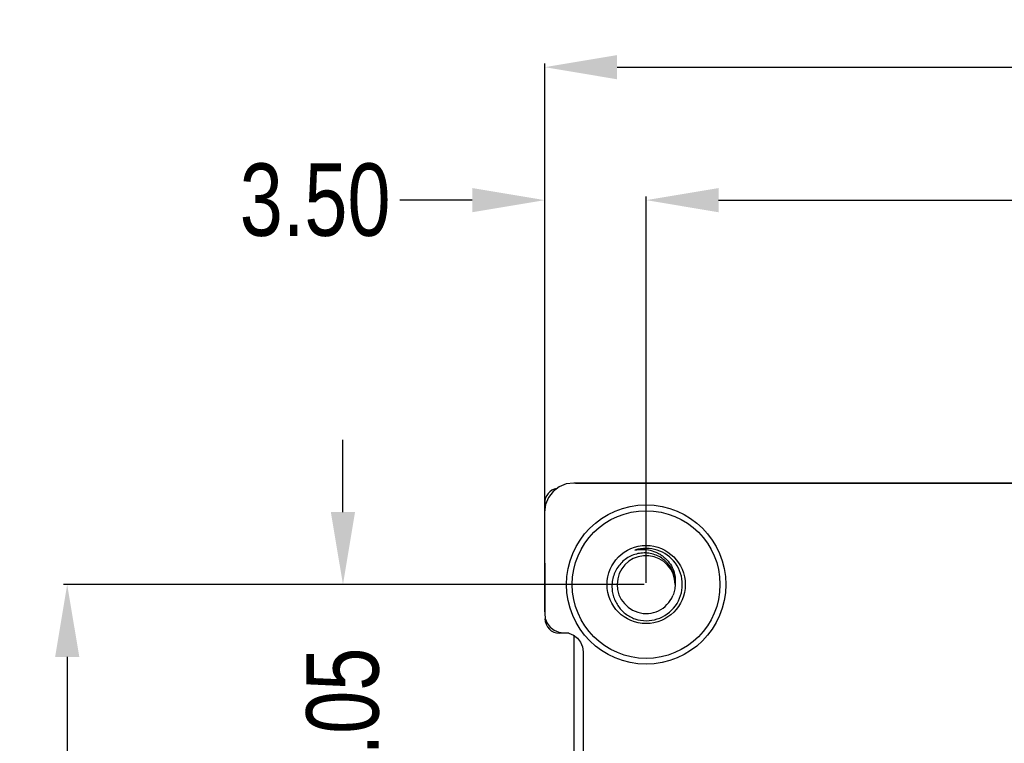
# Model space of a CAD drawing. Header units: millimetres. Extents: x -21 to 173, y -170 to -77.
# Tile 63 of 95: x 86 to 120, y -102 to -77. Entities that reach past the tile are written whole.
import ezdxf

# ---------------------------------------------------------------- set-up
doc = ezdxf.new("R2010")
doc.units = ezdxf.units.MM
doc.header["$LTSCALE"] = 1.21
doc.header["$MEASUREMENT"] = 0
doc.header["$PDMODE"] = 3
doc.header["$PDSIZE"] = 0.3125
doc.layers.get('0').update_dxf_attribs({"linetype": 'CONTINUOUS'})
doc.layers.get('DEFPOINTS').update_dxf_attribs({"linetype": 'CONTINUOUS'})
doc.layers.add('Dim', color=3, linetype='CONTINUOUS', lineweight=25)
doc.styles.get("Standard").update_dxf_attribs({"font": 'txt', "width": 0.8})
doc.dimstyles.get("Standard").update_dxf_attribs({"dimtxt": 0.15625, "dimasz": 0.1875, "dimexe": 0.125, "dimexo": 0.0625, "dimgap": 0.09, "dimtad": 0, "dimtih": 1, "dimtoh": 1, "dimzin": 4, "dimdsep": 46, "dimtxsty": 'STANDARD', "dimblk": '_FILLED', "dimblk1": '_FILLED', "dimblk2": '_FILLED', "dimcen": 0.09, "dimazin": 1, "dimtp": 0.01, "dimtm": 0.01, "dimtfac": 1, "dimtofl": 0, "dimtmove": 0, "dimatfit": 3, "dimldrblk": '_FILLED', "dimfxl": 1, "dimtolj": 1, "dimtzin": 4, "dimarcsym": 0})

# ---------------------------------------------------------------- blocks, each defined once
blk = doc.blocks.new('_FILLED')
at = {"color": 0, "linetype": 'ByBlock'}
blk.add_solid([(0, 0), (-1, 0.167), (-1, -0.167)], dxfattribs=at)
blk = doc.blocks.new('*D61')
at = {"layer": 'DEFPOINTS', "color": 0}
for p in [(148.93, -82.859), (108.03, -96.132), (148.93, -96.132)]:
    blk.add_point(p, dxfattribs=at)
at = {"layer": 'Dim', "color": 0, "lineweight": -2}
for p, q in [((108.03, -96.07), (108.03, -82.734)), ((110.53, -82.859), (124.723, -82.859)), ((146.43, -82.859), (132.236, -82.859)), ((148.93, -96.07), (148.93, -82.734))]:
    blk.add_line(p, q, dxfattribs=at)
at = {"layer": 'Dim', "color": 0, "lineweight": -2, "xscale": 2.5, "yscale": 2.5, "zscale": 2.5, "rotation": 180}
blk.add_blockref('_FILLED', (108.03, -82.859), dxfattribs=at)
at = {"layer": 'Dim', "color": 0, "lineweight": -2, "xscale": 2.5, "yscale": 2.5, "zscale": 2.5}
blk.add_blockref('_FILLED', (148.93, -82.859), dxfattribs=at)
at = {"layer": 'Dim', "color": 0, "insert": (128.48, -82.859), "char_height": 2.5, "attachment_point": 5, "line_spacing_factor": 2.5}
blk.add_mtext('\\A1;40.90', dxfattribs=at)
blk = doc.blocks.new('*D62')
at = {"layer": 'DEFPOINTS', "color": 0}
for p in [(152.43, -78.268), (152.43, -93.632), (104.53, -97.132)]:
    blk.add_point(p, dxfattribs=at)
at = {"layer": 'Dim', "color": 0, "lineweight": -2}
for p, q in [((104.53, -97.07), (104.53, -78.143)), ((152.43, -93.57), (152.43, -78.143)), ((107.03, -78.268), (124.556, -78.268)), ((149.93, -78.268), (132.403, -78.268))]:
    blk.add_line(p, q, dxfattribs=at)
at = {"layer": 'Dim', "color": 0, "lineweight": -2, "xscale": 2.5, "yscale": 2.5, "zscale": 2.5, "rotation": 180}
blk.add_blockref('_FILLED', (104.53, -78.268), dxfattribs=at)
at = {"layer": 'Dim', "color": 0, "lineweight": -2, "xscale": 2.5, "yscale": 2.5, "zscale": 2.5}
blk.add_blockref('_FILLED', (152.43, -78.268), dxfattribs=at)
at = {"layer": 'Dim', "color": 0, "insert": (128.48, -78.268), "char_height": 2.5, "attachment_point": 5, "line_spacing_factor": 2.5}
blk.add_mtext('\\A1;47.90', dxfattribs=at)
blk = doc.blocks.new('*D63')
at = {"layer": 'DEFPOINTS', "color": 0}
for p in [(104.53, -82.859), (104.53, -88.586), (108.03, -96.07)]:
    blk.add_point(p, dxfattribs=at)
at = {"layer": 'Dim', "color": 0, "lineweight": -2}
for p, q in [((102.03, -82.859), (99.53, -82.859)), ((104.53, -88.523), (104.53, -82.734)), ((108.03, -96.007), (108.03, -82.734)), ((110.53, -82.859), (113.03, -82.859))]:
    blk.add_line(p, q, dxfattribs=at)
at = {"layer": 'Dim', "color": 0, "lineweight": -2, "xscale": 2.5, "yscale": 2.5, "zscale": 2.5}
blk.add_blockref('_FILLED', (104.53, -82.859), dxfattribs=at)
at = {"layer": 'Dim', "color": 0, "lineweight": -2, "xscale": 2.5, "yscale": 2.5, "zscale": 2.5, "rotation": 180}
blk.add_blockref('_FILLED', (108.03, -82.859), dxfattribs=at)
at = {"layer": 'Dim', "color": 0, "insert": (96.606, -82.859), "char_height": 2.5, "attachment_point": 5, "line_spacing_factor": 2.5}
blk.add_mtext('\\A1;3.50', dxfattribs=at)
blk = doc.blocks.new('*D65')
at = {"layer": 'DEFPOINTS', "color": 0}
for p in [(105.53, -92.632), (171.147, -92.632), (151.345, -159.332)]:
    blk.add_point(p, dxfattribs=at)
at = {"layer": 'Dim', "color": 0, "lineweight": -2}
for p, q in [((105.592, -92.632), (171.272, -92.632)), ((171.147, -95.132), (171.147, -122.059)), ((171.147, -156.832), (171.147, -129.906)), ((151.408, -159.332), (171.272, -159.332))]:
    blk.add_line(p, q, dxfattribs=at)
at = {"layer": 'Dim', "color": 0, "lineweight": -2, "xscale": 2.5, "yscale": 2.5, "zscale": 2.5}
for p, rotation in [((171.147, -92.632), 90), ((171.147, -159.332), 270)]:
    blk.add_blockref('_FILLED', p, dxfattribs=dict(at, rotation=rotation))
at = {"layer": 'Dim', "color": 0, "insert": (171.147, -125.982), "char_height": 2.5, "attachment_point": 5, "rotation": 90, "line_spacing_factor": 2.5}
blk.add_mtext('\\A1;66.70', dxfattribs=at)
blk = doc.blocks.new('*D70')
at = {"layer": 'DEFPOINTS', "color": 0}
for p in [(97.566, -96.132), (108.03, -96.132), (104.705, -107.182)]:
    blk.add_point(p, dxfattribs=at)
at = {"layer": 'Dim', "color": 0, "lineweight": -2}
for p, q in [((97.566, -93.632), (97.566, -91.132)), ((107.967, -96.132), (97.441, -96.132)), ((104.642, -107.182), (97.441, -107.182)), ((97.566, -109.682), (97.566, -112.182))]:
    blk.add_line(p, q, dxfattribs=at)
at = {"layer": 'Dim', "color": 0, "lineweight": -2, "xscale": 2.5, "yscale": 2.5, "zscale": 2.5}
for p, rotation in [((97.566, -96.132), 270), ((97.566, -107.182), 90)]:
    blk.add_blockref('_FILLED', p, dxfattribs=dict(at, rotation=rotation))
at = {"layer": 'Dim', "color": 0, "insert": (97.566, -101.657), "char_height": 2.5, "attachment_point": 5, "rotation": 90, "line_spacing_factor": 2.5}
blk.add_mtext('\\A1;11.05', dxfattribs=at)
blk = doc.blocks.new('*D76')
at = {"layer": 'DEFPOINTS', "color": 0}
for p in [(108.03, -96.132), (88.048, -148.206), (106.828, -148.206)]:
    blk.add_point(p, dxfattribs=at)
at = {"layer": 'Dim', "color": 0, "lineweight": -2}
for p, q in [((107.967, -96.132), (87.923, -96.132)), ((88.048, -98.632), (88.048, -118.246)), ((88.048, -145.706), (88.048, -126.092)), ((106.765, -148.206), (87.923, -148.206))]:
    blk.add_line(p, q, dxfattribs=at)
at = {"layer": 'Dim', "color": 0, "lineweight": -2, "xscale": 2.5, "yscale": 2.5, "zscale": 2.5}
for p, rotation in [((88.048, -96.132), 90), ((88.048, -148.206), 270)]:
    blk.add_blockref('_FILLED', p, dxfattribs=dict(at, rotation=rotation))
at = {"layer": 'Dim', "color": 0, "insert": (88.048, -122.169), "char_height": 2.5, "attachment_point": 5, "rotation": 90}
blk.add_mtext('\\A1;52.07', dxfattribs=at)

msp = doc.modelspace()

# ---------------------------------------------------------------- linework, layer by layer
at = {"color": 7, "linetype": 'Continuous'}
for p, q in [((105.025, -92.759), (104.817, -92.919)), ((105.269, -92.658), (105.025, -92.759)), ((105.53, -92.632), (105.269, -92.658)), ((151.43, -92.624), (105.53, -92.632)), ((104.817, -92.919), (104.656, -93.128)), ((104.556, -93.371), (104.521, -93.632)), ((104.531, -93.559), (104.53, -93.311)), ((104.656, -93.128), (104.556, -93.371)), ((104.521, -93.632), (104.53, -97.132)), ((104.53, -97.132), (104.547, -97.305)), ((104.547, -97.305), (104.613, -97.465)), ((104.613, -97.465), (104.719, -97.603)), ((104.719, -97.603), (104.857, -97.709)), ((104.857, -97.709), (105.018, -97.776)), ((105.018, -97.776), (105.19, -97.798)), ((105.363, -97.81), (105.038, -97.81)), ((105.19, -97.798), (105.363, -97.81)), ((105.363, -97.81), (105.523, -97.876)), ((105.523, -97.876), (105.661, -97.982)), ((105.53, -97.881), (105.53, -106.182)), ((105.661, -97.982), (105.767, -98.12)), ((105.767, -98.12), (105.834, -98.281)), ((105.834, -98.281), (105.856, -98.453)), ((105.856, -98.453), (105.856, -105.432))]:
    msp.add_line(p, q, dxfattribs=at)
for radius in [2.75, 2.55, 1.35]:
    msp.add_circle((108.03, -96.132), radius, dxfattribs=at)
for centre, radius, start, end in [((105.03, -93.311), 0.5, 99.3157, 180.0933), ((108.03, -96.132), 1, 0.0002, 337.4998), ((108.03, -96.132), 1.25, 252, 108), ((105.037, -97.31), 0.5, 180.0933, 270.0933)]:
    msp.add_arc(centre, radius, start, end, dxfattribs=at)
for points, knots in [([(109.03, -96.132), (109.034, -96.061), (109.026, -95.918), (108.97, -95.71), (108.873, -95.518), (108.737, -95.35), (108.571, -95.214), (108.381, -95.114), (108.174, -95.053), (107.96, -95.035), (107.746, -95.058), (107.54, -95.123), (107.351, -95.225), (107.185, -95.362), (107.047, -95.527), (106.943, -95.715), (106.874, -95.919), (106.854, -96.061), (106.851, -96.132)], [0, 0, 0, 0, 0.062474, 0.12495, 0.187431, 0.249916, 0.312406, 0.374899, 0.437394, 0.499893, 0.562395, 0.624901, 0.68741, 0.749921, 0.812435, 0.874955, 0.937476, 1, 1, 1, 1]), ([(107.643, -94.944), (107.73, -94.925), (107.909, -94.907), (108.176, -94.939), (108.387, -95.015), (108.541, -95.103), (108.685, -95.208), (108.839, -95.371), (108.949, -95.567), (109.006, -95.735), (109.041, -95.909), (109.041, -96.045), (109.03, -96.132)], [0, 0, 0, 0, 0.125139, 0.250227, 0.375268, 0.437874, 0.500469, 0.625399, 0.750259, 0.812788, 0.875295, 1, 1, 1, 1]), ([(106.851, -96.132), (106.848, -96.196), (106.852, -96.324), (106.889, -96.512), (106.955, -96.691), (107.08, -96.913), (107.299, -97.15), (107.525, -97.277), (107.643, -97.321)], [0, 0, 0, 0, 0.125176, 0.250358, 0.375544, 0.50073, 0.750346, 1, 1, 1, 1])]:
    msp.add_open_spline(points, degree=3, knots=knots, dxfattribs=at)
msp.add_open_spline([(109.03, -96.132), (109.03, -96.198), (109.017, -96.329), (108.978, -96.455), (108.953, -96.515)], degree=3, dxfattribs=at)

# ---------------------------------------------------------------- dimensions: what is measured, and where the dimension line sits
at = {"layer": 'Dim'}
for base, p1, p2, picture, middle in [((152.43, -78.268), (104.53, -97.132), (152.43, -93.632), '*D62', (128.48, -78.268)), ((104.53, -82.859), (108.03, -96.07), (104.53, -88.586), '*D63', (96.606, -82.859)), ((148.93, -82.859), (108.03, -96.132), (148.93, -96.132), '*D61', (128.48, -82.859))]:
    dim = msp.add_linear_dim(base=base, p1=p1, p2=p2, dimstyle='STANDARD', override={"dimtxt": 2.5, "dimasz": 2.5, "dimtih": 0, "dimtoh": 0, "dimzin": 0, "dimcen": 0.198, "dimadec": 0, "dimazin": 0, "dimtp": 0, "dimtm": 0, "dimtdec": 4, "dimtzin": 0}, dxfattribs=at)
    dim.commit()
    dim.dimension.update_dxf_attribs({"geometry": picture, "text_midpoint": middle})
for base, p1, p2, override, picture, middle in [((97.566, -96.132), (104.705, -107.182), (108.03, -96.132), {"dimtxt": 2.5, "dimasz": 2.5, "dimtih": 0, "dimtoh": 0, "dimzin": 0, "dimcen": 0.198, "dimadec": 0, "dimazin": 0, "dimtp": 0, "dimtm": 0, "dimtdec": 4, "dimtzin": 0}, '*D70', (97.566, -101.657)), ((171.147, -92.632), (151.345, -159.332), (105.53, -92.632), {"dimtxt": 2.5, "dimasz": 2.5, "dimtih": 0, "dimtoh": 0, "dimzin": 0, "dimcen": 0.198, "dimadec": 0, "dimazin": 0, "dimtp": 0, "dimtm": 0, "dimtdec": 4, "dimtzin": 0}, '*D65', (171.147, -125.982)), ((88.048, -148.206), (108.03, -96.132), (106.828, -148.206), {"dimtxt": 2.5, "dimasz": 2.5, "dimtih": 0, "dimtoh": 0, "dimzin": 0, "dimblk": '_FILLED', "dimcen": 0.198, "dimadec": 0, "dimazin": 0, "dimtp": 0, "dimtm": 0, "dimtdec": 4, "dimtzin": 0}, '*D76', (88.048, -122.169))]:
    dim = msp.add_linear_dim(base=base, p1=p1, p2=p2, angle=90, dimstyle='STANDARD', override=override, dxfattribs=at)
    dim.commit()
    dim.dimension.update_dxf_attribs({"geometry": picture, "text_midpoint": middle})

doc.saveas('drawing.dxf')
